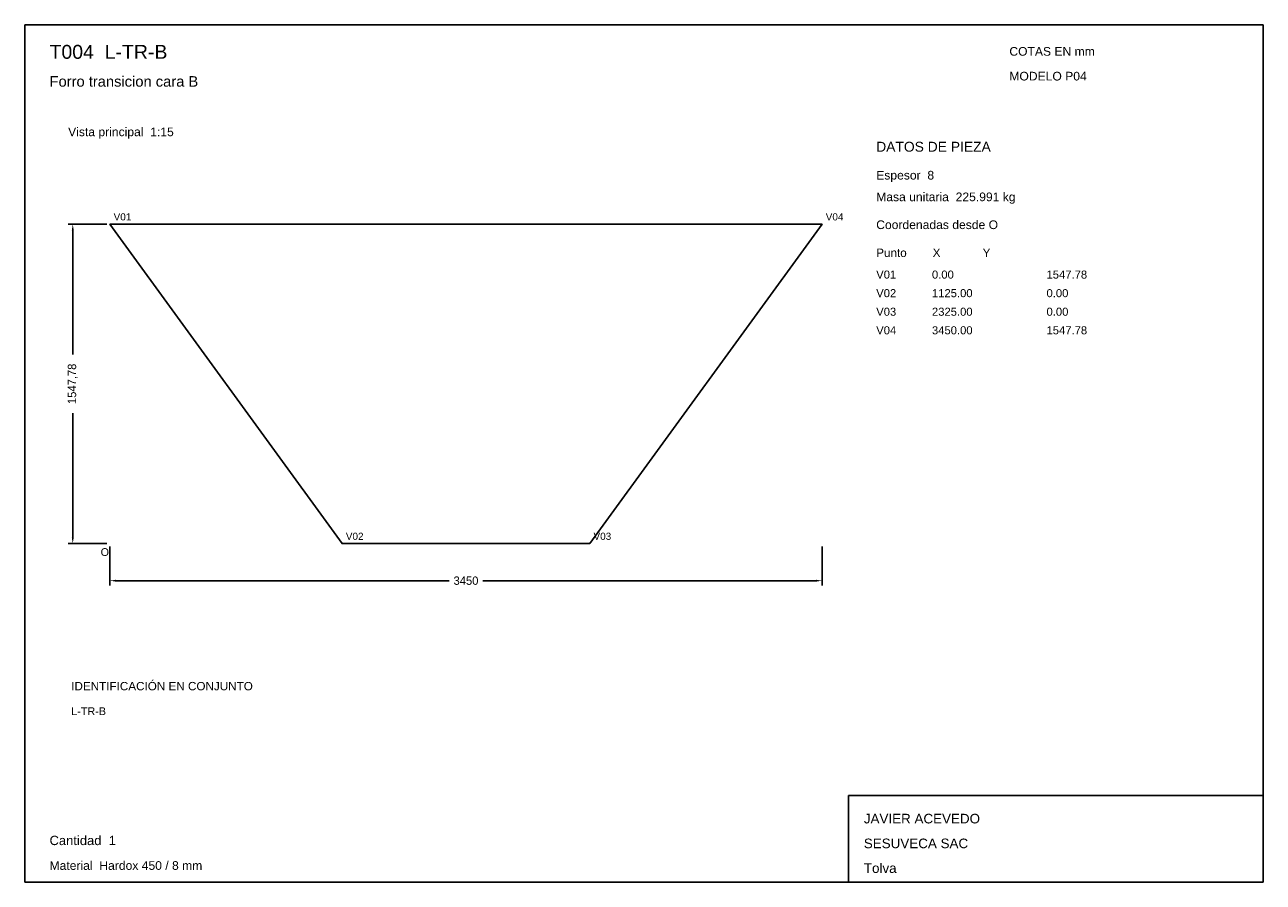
# Model space of a CAD drawing. Header units: millimetres. Extents: x 10 to 410, y 10 to 287.
import ezdxf

# ---------------------------------------------------------------- set-up
doc = ezdxf.new("R2010")
doc.units = ezdxf.units.MM
doc.styles.add('ARIAL', font='arial.ttf')
doc.dimstyles.get("Standard").update_dxf_attribs({"dimtxt": 2.5, "dimasz": 2.5, "dimexe": 1.25, "dimexo": 0.625, "dimtad": 1, "dimcen": 2.5, "dimazin": 3, "dimtfac": 1, "dimtmove": 0, "dimatfit": 3})

# ---------------------------------------------------------------- blocks, each defined once
blk = doc.blocks.new('_CLOSEDFILLED')
at = {"color": 0, "linetype": 'BYBLOCK'}
blk.add_solid([(-1, 0.16), (0, 0), (-1, -0.16)], dxfattribs=at)
blk = doc.blocks.new('*D1')
for p, q in [((37.5, 118.41), (37.5, 105.91)), ((267.5, 118.41), (267.5, 105.91)), ((39.5, 107.41), (147.1, 107.41)), ((157.9, 107.41), (265.5, 107.41))]:
    blk.add_line(p, q)
at = {"layer": 'Defpoints'}
for p in [(37.5, 119.41), (267.5, 119.41), (37.5, 107.41)]:
    blk.add_point(p, dxfattribs=at)
at = {"xscale": 2, "yscale": 2, "rotation": 180}
blk.add_blockref('_CLOSEDFILLED', (37.5, 107.41), dxfattribs=at)
at = {"xscale": 2, "yscale": 2}
blk.add_blockref('_CLOSEDFILLED', (267.5, 107.41), dxfattribs=at)
at = {"insert": (152.5, 107.41), "char_height": 2.7, "attachment_point": 5}
blk.add_mtext('3450', dxfattribs=at)
blk = doc.blocks.new('*D2')
for p, q in [((36.5, 222.59), (24, 222.59)), ((25.5, 180.45), (25.5, 220.59)), ((25.5, 121.41), (25.5, 161.55)), ((36.5, 119.41), (24, 119.41))]:
    blk.add_line(p, q)
at = {"layer": 'Defpoints'}
for p in [(37.5, 222.59), (25.5, 119.41), (37.5, 119.41)]:
    blk.add_point(p, dxfattribs=at)
at = {"xscale": 2, "yscale": 2}
for p, rotation in [((25.5, 222.59), 90), ((25.5, 119.41), 270)]:
    blk.add_blockref('_CLOSEDFILLED', p, dxfattribs=dict(at, rotation=rotation))
at = {"insert": (25.5, 171), "char_height": 2.7, "attachment_point": 5, "rotation": 90}
blk.add_mtext('1547,78', dxfattribs=at)

msp = doc.modelspace()

# ---------------------------------------------------------------- linework, layer by layer
for p, q in [((410, 287), (10, 287)), ((10, 287), (10, 10)), ((410, 10), (410, 287)), ((410, 38), (276, 38)), ((276, 38), (276, 10)), ((410, 10), (410, 38)), ((10, 10), (410, 10)), ((276, 10), (410, 10))]:
    msp.add_line(p, q)
for points in [[(112.5, 119.40731), (37.5, 222.59269), (37.5, 222.59269)], [(37.5, 222.59269), (267.5, 222.59269), (267.5, 222.59269)], [(267.5, 222.59269), (192.5, 119.40731), (192.5, 119.40731)], [(192.5, 119.40731), (112.5, 119.40731), (112.5, 119.40731)]]:
    msp.add_lwpolyline(points)

# ---------------------------------------------------------------- texts
at = {"style": 'ARIAL'}
for s, height, p in [('T004  L-TR-B', 4.5, (18, 276)), ('COTAS EN mm', 2.8, (328, 277)), ('Forro transicion cara B', 3.4, (18, 267)), ('MODELO P04', 2.8, (328, 269)), ('Vista principal  1:15', 2.8, (24, 251)), ('DATOS DE PIEZA', 3.2, (285, 246)), ('Espesor  8', 2.8, (285, 237)), ('Masa unitaria  225.991 kg', 2.8, (285, 230)), ('V01', 2.3, (38.7, 223.79271)), ('V04', 2.3, (268.7, 223.79271)), ('Coordenadas desde O', 2.8, (285, 221)), ('Punto        X             Y', 2.7, (285, 212)), ('V01', 2.6, (285, 205)), ('0.00', 2.6, (303, 205)), ('1547.78', 2.6, (340, 205)), ('V02', 2.6, (285, 199)), ('1125.00', 2.6, (303, 199)), ('0.00', 2.6, (340, 199)), ('V03', 2.6, (285, 193)), ('2325.00', 2.6, (303, 193)), ('0.00', 2.6, (340, 193)), ('V04', 2.6, (285, 187)), ('3450.00', 2.6, (303, 187)), ('1547.78', 2.6, (340, 187)), ('V02', 2.3, (113.7, 120.60731)), ('V03', 2.3, (193.7, 120.60731)), ('O', 2.5, (34.5, 115.40731)), ('IDENTIFICACIÓN EN CONJUNTO', 2.7, (25, 72)), ('L-TR-B', 2.5, (25, 64)), ('JAVIER ACEVEDO', 3.1, (281, 29)), ('Cantidad  1', 3, (18, 22)), ('SESUVECA SAC', 3.1, (281, 21)), ('Material  Hardox 450 / 8 mm', 2.8, (18, 14)), ('Tolva', 3.1, (281, 13))]:
    msp.add_text(s, height=height, dxfattribs=at).set_placement(p)

# ---------------------------------------------------------------- dimensions: what is measured, and where the dimension line sits
dim = msp.add_linear_dim(base=(25.5, 119.40731), p1=(37.5, 119.40731), p2=(37.5, 222.59269), angle=90, dimstyle='Standard', override={"dimtxt": 2.7, "dimasz": 2, "dimexe": 1.5, "dimexo": 1, "dimgap": 1, "dimdec": 2, "dimlfac": 15, "dimzin": 8})
dim.commit()
dim.dimension.update_dxf_attribs({"geometry": '*D2', "text_midpoint": (25.5, 171)})
dim = msp.add_linear_dim(base=(37.5, 107.40731), p1=(37.5, 119.40731), p2=(267.5, 119.40731), dimstyle='Standard', override={"dimtxt": 2.7, "dimasz": 2, "dimexe": 1.5, "dimexo": 1, "dimgap": 1, "dimdec": 2, "dimlfac": 15, "dimzin": 8})
dim.commit()
dim.dimension.update_dxf_attribs({"geometry": '*D1', "text_midpoint": (152.5, 107.40731)})

doc.saveas('drawing.dxf')
